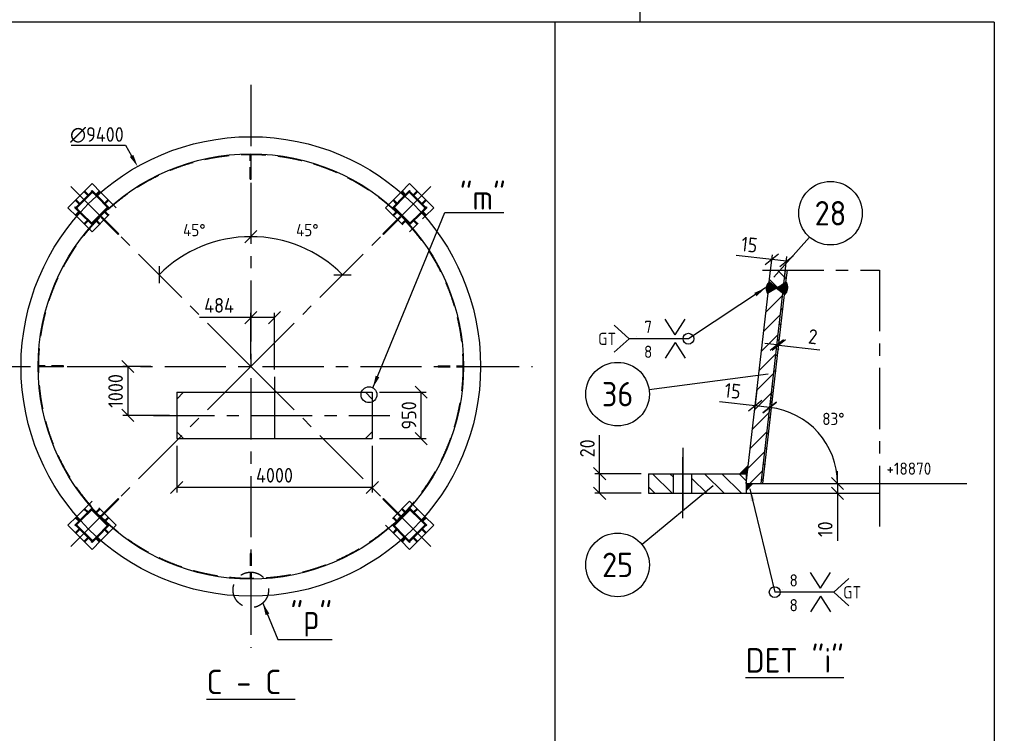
# Model space of a CAD drawing. Extents: x 0 to 84100, y 0 to 59400.
# Tile 5 of 25: x 28916 to 49055, y 17249 to 31846. Entities that reach past the tile are written whole.
import ezdxf
from ezdxf.enums import TextEntityAlignment as Align

# ---------------------------------------------------------------- set-up
doc = ezdxf.new("R2010")
doc.units = 0
doc.header["$LTSCALE"] = 1000
for name, pattern in [('CENTER', [2, 1.25, -0.25, 0.25, -0.25]), ('DASHED', [0.75, 0.5, -0.25]), ('HIDDEN', [0.375, 0.25, -0.125])]:
    doc.linetypes.add(name, pattern=pattern)
doc.layers.get('0').update_dxf_attribs({"linetype": 'CONTINUOUS'})
doc.layers.get('DEFPOINTS').update_dxf_attribs({"linetype": 'CONTINUOUS'})
for name, color, linetype in [('STG-CEN-18', 1, 'CENTER'), ('STG-CON-50', 4, 'CONTINUOUS'), ('STG-DAS-18', 1, 'DASHED'), ('STX-DIM-18', 1, 'CONTINUOUS'), ('STX-INFO-25', 2, 'CONTINUOUS'), ('STX-NUM-25', 1, 'CONTINUOUS'), ('STX-RAS-18', 1, 'CONTINUOUS')]:
    doc.layers.add(name, color=color, linetype=linetype)
doc.styles.get("Standard").update_dxf_attribs({"font": 'isocp.shx'})
doc.dimstyles.get("Standard").update_dxf_attribs({"dimscale": 100, "dimtxt": 3, "dimasz": 2.5, "dimexe": 1, "dimexo": 1.25, "dimgap": 0.6, "dimtad": 1, "dimtih": 1, "dimtoh": 1, "dimdec": 1, "dimzin": 0, "dimtxsty": 'STANDARD', "dimblk1": 'OBLIQUE', "dimblk2": 'OBLIQUE', "dimsah": 1, "dimcen": 0.09, "dimclrd": 1, "dimclre": 1, "dimclrt": 1, "dimazin": 3, "dimtfac": 1, "dimtdec": 1, "dimtofl": 0, "dimtmove": 0, "dimatfit": 3, "dimtolj": 1, "dimtzin": 0})
doc.dimstyles.new('STANDARD$0', dxfattribs={"dimscale": 100, "dimtxt": 3, "dimasz": 2.5, "dimexe": 1, "dimexo": 1.5, "dimgap": 1, "dimtad": 1, "dimdec": 0, "dimzin": 1, "dimtxsty": 'STANDARD', "dimblk": 'OBLIQUE', "dimcen": 0.09, "dimclrd": 1, "dimclre": 1, "dimclrt": 1, "dimazin": 3, "dimtfac": 1, "dimtdec": 0, "dimtmove": 0, "dimatfit": 3, "dimtolj": 1, "dimtzin": 1})
doc.dimstyles.new('STANDARD$2', dxfattribs={"dimscale": 100, "dimtxt": 2.5, "dimasz": 2.5, "dimexe": 1.5, "dimexo": 1, "dimgap": 1.25, "dimtad": 2, "dimtih": 1, "dimtoh": 1, "dimdec": 0, "dimzin": 0, "dimtxsty": 'STANDARD', "dimblk": 'OBLIQUE', "dimcen": 0, "dimclrd": 1, "dimclre": 1, "dimclrt": 1, "dimazin": 3, "dimtfac": 1, "dimtdec": 0, "dimtmove": 0, "dimatfit": 3, "dimtolj": 1, "dimtzin": 0})
pattern_1 = [(135, (-12904.14, 603.98), (-176.7767, -176.7767), [])]

# ---------------------------------------------------------------- blocks, each defined once
blk = doc.blocks.new('_OBLIQUE')
at = {"color": 0, "linetype": 'BYBLOCK'}
blk.add_line((-0.5, -0.5), (0.5, 0.5), dxfattribs=at)
blk = doc.blocks.new('*D38')
at = {"layer": 'DEFPOINTS', "color": 0, "linetype": 'CONTINUOUS'}
for p in [(33644, 30511), (29962, 28434), (32956, 27317), (33644, 24752), (33644, 18994)]:
    blk.add_point(p, dxfattribs=at)
at = {"layer": 'STX-DIM-18', "color": 1, "linetype": 'CONTINUOUS'}
blk.add_arc((33644, 24752), 2655, 90, 135, dxfattribs=at)
at = {"layer": 'STX-DIM-18', "color": 1, "linetype": 'CONTINUOUS', "xscale": 250, "yscale": 250, "zscale": 250}
blk.add_blockref('_OBLIQUE', (33644, 27407), dxfattribs=at)
at = {"layer": 'STX-DIM-18', "color": 1, "linetype": 'CONTINUOUS', "xscale": 250, "yscale": 250, "zscale": 250, "rotation": 225.0000000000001}
blk.add_blockref('_OBLIQUE', (31766, 26630), dxfattribs=at)
at = {"layer": 'STX-DIM-18', "color": 1, "linetype": 'CONTINUOUS', "insert": (32488, 27542), "char_height": 250, "attachment_point": 5}
blk.add_mtext('\\A1;45°', dxfattribs=at)
blk = doc.blocks.new('*D39')
at = {"layer": 'DEFPOINTS', "color": 0, "linetype": 'CONTINUOUS'}
for p in [(33644, 30511), (37325, 28434), (34971, 27052), (33644, 24752), (33644, 18994)]:
    blk.add_point(p, dxfattribs=at)
at = {"layer": 'STX-DIM-18', "color": 1, "linetype": 'CONTINUOUS'}
blk.add_arc((33644, 24752), 2655, 45, 90, dxfattribs=at)
at = {"layer": 'STX-DIM-18', "color": 1, "linetype": 'CONTINUOUS', "xscale": 250, "yscale": 250, "zscale": 250}
for p, rotation in [((33644, 27407), 180.0000000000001), ((35521, 26630), 315.0000000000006)]:
    blk.add_blockref('_OBLIQUE', p, dxfattribs=dict(at, rotation=rotation))
at = {"layer": 'STX-DIM-18', "color": 1, "linetype": 'CONTINUOUS', "insert": (34799, 27542), "char_height": 250, "attachment_point": 5}
blk.add_mtext('\\A1;45°', dxfattribs=at)
blk = doc.blocks.new('*D40')
at = {"layer": 'DEFPOINTS', "color": 0, "linetype": 'CONTINUOUS'}
for p in [(31746, 24752), (31128, 23752), (32128, 23752)]:
    blk.add_point(p, dxfattribs=at)
at = {"layer": 'STX-DIM-18', "color": 1, "linetype": 'CONTINUOUS'}
for p, q in [((31596, 24752), (31028, 24752)), ((31128, 24752), (31128, 23752)), ((31978, 23752), (31028, 23752))]:
    blk.add_line(p, q, dxfattribs=at)
at = {"layer": 'STX-DIM-18', "color": 1, "linetype": 'CONTINUOUS', "xscale": 250, "yscale": 250, "zscale": 250}
for p, rotation in [((31128, 24752), 90), ((31128, 23752), 270)]:
    blk.add_blockref('_OBLIQUE', p, dxfattribs=dict(at, rotation=rotation))
at = {"layer": 'STX-DIM-18', "color": 1, "linetype": 'CONTINUOUS', "insert": (30878, 24252), "char_height": 300, "attachment_point": 5, "rotation": 90}
blk.add_mtext('\\A1;1000', dxfattribs=at)
blk = doc.blocks.new('*D41')
at = {"layer": 'DEFPOINTS', "color": 0, "linetype": 'CONTINUOUS'}
for p in [(33644, 25752), (33644, 24752), (34128, 24538)]:
    blk.add_point(p, dxfattribs=at)
at = {"layer": 'STX-DIM-18', "color": 1, "linetype": 'CONTINUOUS'}
for p, q in [((33644, 24902), (33644, 25852)), ((34128, 24688), (34128, 25852)), ((33644, 25752), (32594, 25752)), ((34128, 25752), (33644, 25752))]:
    blk.add_line(p, q, dxfattribs=at)
at = {"layer": 'STX-DIM-18', "color": 1, "linetype": 'CONTINUOUS', "xscale": 250, "yscale": 250, "zscale": 250, "rotation": 180}
blk.add_blockref('_OBLIQUE', (33644, 25752), dxfattribs=at)
at = {"layer": 'STX-DIM-18', "color": 1, "linetype": 'CONTINUOUS', "xscale": 250, "yscale": 250, "zscale": 250}
blk.add_blockref('_OBLIQUE', (34128, 25752), dxfattribs=at)
at = {"layer": 'STX-DIM-18', "color": 1, "linetype": 'CONTINUOUS', "insert": (32994, 26002), "char_height": 300, "attachment_point": 5}
blk.add_mtext('\\A1;484', dxfattribs=at)
blk = doc.blocks.new('*D129')
at = {"layer": 'DEFPOINTS', "color": 0, "linetype": 'CONTINUOUS'}
for p in [(45514, 22359), (45514, 22159), (45642, 22159)]:
    blk.add_point(p, dxfattribs=at)
at = {"layer": 'STX-DIM-18', "color": 1, "linetype": 'CONTINUOUS'}
for p, q in [((45642, 22359), (45642, 22609)), ((45642, 22359), (45642, 22159)), ((45664, 22359), (45742, 22359)), ((45642, 22159), (45642, 21189)), ((45664, 22159), (45742, 22159))]:
    blk.add_line(p, q, dxfattribs=at)
at = {"layer": 'STX-DIM-18', "color": 1, "linetype": 'CONTINUOUS', "xscale": 250, "yscale": 250, "zscale": 250}
for p, rotation in [((45642, 22359), 270), ((45642, 22159), 90)]:
    blk.add_blockref('_OBLIQUE', p, dxfattribs=dict(at, rotation=rotation))
at = {"layer": 'STX-DIM-18', "color": 1, "linetype": 'CONTINUOUS', "insert": (45392, 21424), "char_height": 300, "attachment_point": 5, "rotation": 90}
blk.add_mtext('\\A1;10', dxfattribs=at)
blk = doc.blocks.new('*D130')
at = {"layer": 'DEFPOINTS', "color": 0, "linetype": 'CONTINUOUS'}
for p in [(44578, 26723), (45463, 23090), (43777, 22359), (44079, 22359), (46499, 22359)]:
    blk.add_point(p, dxfattribs=at)
at = {"layer": 'STX-DIM-18', "color": 1, "linetype": 'CONTINUOUS'}
blk.add_arc((44079, 22359), 1565, 360, 83.4789, dxfattribs=at)
at = {"layer": 'STX-DIM-18', "color": 1, "linetype": 'CONTINUOUS', "xscale": 250, "yscale": 250, "zscale": 250}
for p, rotation in [((44257, 23914), 173.4788693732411), ((45644, 22359), 269.9999999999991)]:
    blk.add_blockref('_OBLIQUE', p, dxfattribs=dict(at, rotation=rotation))
at = {"layer": 'STX-DIM-18', "color": 1, "linetype": 'CONTINUOUS', "insert": (45559, 23680), "char_height": 250, "attachment_point": 5}
blk.add_mtext('\\A1;83°', dxfattribs=at)
blk = doc.blocks.new('*D131')
at = {"layer": 'DEFPOINTS', "color": 0, "linetype": 'CONTINUOUS'}
for p in [(40777, 22559), (41777, 22559), (41777, 22159)]:
    blk.add_point(p, dxfattribs=at)
at = {"layer": 'STX-DIM-18', "color": 1, "linetype": 'CONTINUOUS'}
for p, q in [((40777, 22559), (40777, 23347)), ((41627, 22559), (40677, 22559)), ((40777, 22159), (40777, 22559)), ((41627, 22159), (40677, 22159))]:
    blk.add_line(p, q, dxfattribs=at)
at = {"layer": 'STX-DIM-18', "color": 1, "linetype": 'CONTINUOUS', "xscale": 250, "yscale": 250, "zscale": 250}
for p, rotation in [((40777, 22559), 90), ((40777, 22159), 270)]:
    blk.add_blockref('_OBLIQUE', p, dxfattribs=dict(at, rotation=rotation))
at = {"layer": 'STX-DIM-18', "color": 1, "linetype": 'CONTINUOUS', "insert": (40527, 23078), "char_height": 300, "attachment_point": 5, "rotation": 90}
blk.add_mtext('\\A1;20', dxfattribs=at)
blk = doc.blocks.new('*D132')
at = {"layer": 'DEFPOINTS', "color": 0, "linetype": 'CONTINUOUS'}
for p in [(44013, 24421), (44311, 24387), (43959, 23948)]:
    blk.add_point(p, dxfattribs=at)
at = {"layer": 'STX-DIM-18', "color": 1, "linetype": 'CONTINUOUS'}
for p, q in [((43996, 24272), (43947, 23849)), ((44294, 24238), (44245, 23815)), ((43959, 23948), (43231, 24032)), ((44257, 23914), (43959, 23948))]:
    blk.add_line(p, q, dxfattribs=at)
at = {"layer": 'STX-DIM-18', "color": 1, "linetype": 'CONTINUOUS', "xscale": 250, "yscale": 250, "zscale": 250}
for p, rotation in [((43959, 23948), 173.4788693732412), ((44257, 23914), 353.4788693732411)]:
    blk.add_blockref('_OBLIQUE', p, dxfattribs=dict(at, rotation=rotation))
at = {"layer": 'STX-DIM-18', "color": 1, "linetype": 'CONTINUOUS', "insert": (43499, 24253), "char_height": 300, "attachment_point": 5, "rotation": 353.4789}
blk.add_mtext('\\A1;15', dxfattribs=at)
blk = doc.blocks.new('*D133')
at = {"layer": 'DEFPOINTS', "color": 0, "linetype": 'CONTINUOUS'}
for p in [(44301, 26940), (44252, 26510), (44550, 26476)]:
    blk.add_point(p, dxfattribs=at)
at = {"layer": 'STX-DIM-18', "color": 1, "linetype": 'CONTINUOUS'}
for p, q in [((44301, 26940), (43573, 27023)), ((44269, 26659), (44312, 27039)), ((44567, 26625), (44610, 27005)), ((44599, 26906), (44301, 26940))]:
    blk.add_line(p, q, dxfattribs=at)
at = {"layer": 'STX-DIM-18', "color": 1, "linetype": 'CONTINUOUS', "xscale": 250, "yscale": 250, "zscale": 250}
for p, rotation in [((44301, 26940), 173.4788693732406), ((44599, 26906), 353.4788693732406)]:
    blk.add_blockref('_OBLIQUE', p, dxfattribs=dict(at, rotation=rotation))
at = {"layer": 'STX-DIM-18', "color": 1, "linetype": 'CONTINUOUS', "insert": (43841, 27244), "char_height": 300, "attachment_point": 5, "rotation": 353.4789}
blk.add_mtext('\\A1;15', dxfattribs=at)
blk = doc.blocks.new('*D134')
at = {"color": 1, "linetype": 'CONTINUOUS'}
for p, q in [((36278, 24227), (37228, 24227)), ((37128, 23277), (37128, 24227)), ((36278, 23277), (37228, 23277))]:
    blk.add_line(p, q, dxfattribs=at)
at = {"layer": 'DEFPOINTS', "color": 0, "linetype": 'CONTINUOUS'}
for p in [(36128, 24227), (37128, 24227), (36128, 23277)]:
    blk.add_point(p, dxfattribs=at)
at = {"color": 1, "linetype": 'CONTINUOUS', "xscale": 250, "yscale": 250, "zscale": 250}
for p, rotation in [((37128, 24227), 90), ((37128, 23277), 270)]:
    blk.add_blockref('_OBLIQUE', p, dxfattribs=dict(at, rotation=rotation))
at = {"color": 1, "linetype": 'CONTINUOUS', "insert": (36878, 23752), "char_height": 300, "attachment_point": 5, "rotation": 90}
blk.add_mtext('\\A1;950', dxfattribs=at)
blk = doc.blocks.new('*D135')
at = {"color": 1, "linetype": 'CONTINUOUS'}
for p, q in [((32128, 23127), (32128, 22177)), ((36128, 23127), (36128, 22177)), ((36128, 22277), (32128, 22277))]:
    blk.add_line(p, q, dxfattribs=at)
at = {"layer": 'DEFPOINTS', "color": 0, "linetype": 'CONTINUOUS'}
for p in [(32128, 23277), (36128, 23277), (32128, 22277)]:
    blk.add_point(p, dxfattribs=at)
at = {"color": 1, "linetype": 'CONTINUOUS', "xscale": 250, "yscale": 250, "zscale": 250, "rotation": 180}
blk.add_blockref('_OBLIQUE', (32128, 22277), dxfattribs=at)
at = {"color": 1, "linetype": 'CONTINUOUS', "xscale": 250, "yscale": 250, "zscale": 250}
blk.add_blockref('_OBLIQUE', (36128, 22277), dxfattribs=at)
at = {"color": 1, "linetype": 'CONTINUOUS', "insert": (34128, 22527), "char_height": 300, "attachment_point": 5}
blk.add_mtext('\\A1;4000', dxfattribs=at)
blk = doc.blocks.new('*D148')
at = {"color": 1, "linetype": 'CONTINUOUS'}
for p, q in [((44403, 25195), (44155, 25223)), ((44403, 25195), (44443, 25190)), ((44443, 25190), (45283, 25094)), ((44394, 25115), (44392, 25096)), ((44434, 25111), (44432, 25091))]:
    blk.add_line(p, q, dxfattribs=at)
at = {"layer": 'DEFPOINTS', "color": 0, "linetype": 'CONTINUOUS'}
for p in [(44411, 25264), (44443, 25190), (44451, 25260)]:
    blk.add_point(p, dxfattribs=at)
at = {"color": 1, "linetype": 'CONTINUOUS', "xscale": 250, "yscale": 250, "zscale": 250}
for p, rotation in [((44403, 25195), 353.4788693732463), ((44443, 25190), 173.4788693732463)]:
    blk.add_blockref('_OBLIQUE', p, dxfattribs=dict(at, rotation=rotation))
at = {"color": 1, "linetype": 'CONTINUOUS', "insert": (45140, 25362), "char_height": 300, "attachment_point": 5, "rotation": 353.4789}
blk.add_mtext('\\A1;2', dxfattribs=at)
blk = doc.blocks.new('A$C0537208B')
at = {"layer": 'STX-DIM-18'}
for q in [(0, 3.2), (4.08, 3.2)]:
    blk.add_line((2.04, 0), q, dxfattribs=at)
blk = doc.blocks.new('*D215')
at = {"layer": 'DEFPOINTS', "color": 0}
for p in [(31328, 28843), (35959, 20662)]:
    blk.add_point(p, dxfattribs=at)
at = {"layer": 'STX-RAS-18', "color": 1}
for p, q in [((29970, 29278), (31082, 29278)), ((31082, 29278), (31205, 29060)), ((33635, 24752), (33653, 24752)), ((33644, 24743), (33644, 24761))]:
    blk.add_line(p, q, dxfattribs=at)
blk.add_solid([(31241, 29081), (31169, 29040), (31328, 28843)], dxfattribs=at)
at = {"layer": 'STX-RAS-18', "color": 1, "insert": (30496, 29488), "char_height": 300, "attachment_point": 5}
blk.add_mtext('\\A1;∅9400', dxfattribs=at)

msp = doc.modelspace()

# ---------------------------------------------------------------- hatches: boundary and pattern name
at = {"layer": 'STX-DIM-18'}
h = msp.add_hatch(dxfattribs=at)
h.set_pattern_fill('ANSI38', color=256, style=0)
h.set_pattern_definition([(45, (-12587.111, -5314.3717), (-2.24506403, 2.24506403), []), (135, (-12587.111, -5314.3717), (-6.73519209, 2.24506403), [7.9375, -4.7625])])
h.paths.add_polyline_path([(44248.355, 26482.222), (44234.321, 26359.458), (44395.269, 26359.458)])
h.paths.add_polyline_path([(44398.213, 26356.997), (44395.269, 26359.458), (44234.321, 26359.458), (44221.907, 26250.85)])
h.paths.add_polyline_path([(44248.355, 26482.222, 0.362662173), (44214.379, 26246.318), (44221.907, 26250.85)])
h.paths.add_polyline_path([(44546.586, 26449.664), (44402.153, 26359.458), (44536.275, 26359.458)])
h.paths.add_polyline_path([(44536.275, 26359.458), (44402.153, 26359.458), (44398.213, 26356.997), (44524.341, 26255.056)])
h.paths.add_polyline_path([(44576.536, 26359.458), (44536.275, 26359.458), (44524.341, 26255.056), (44561.196, 26225.268)])
h.paths.add_polyline_path([(44589.942, 26476.741), (44546.586, 26449.664), (44536.275, 26359.458), (44576.536, 26359.458)])
h.paths.add_polyline_path([(44594.55, 26479.619), (44589.942, 26476.741), (44576.536, 26359.458), (44624.001, 26359.458, 0.146668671)])
h.paths.add_polyline_path([(44624.001, 26359.458), (44576.536, 26359.458), (44561.196, 26225.268), (44565.1, 26222.113, 0.178990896)])
at = {"layer": 'STX-RAS-18', "linetype": 'CONTINUOUS'}
h = msp.add_hatch(dxfattribs=at)
h.set_pattern_fill('ANSI31', color=256, scale=2000, angle=90, style=0)
h.set_pattern_definition(pattern_1)
h.paths.add_polyline_path([(44576.536, 26359.458), (44536.275, 26359.458), (44078.995, 22359.078), (44119.255, 22359.078)])
h.paths.add_polyline_path([(44618.146, 26723.473), (44577.885, 26723.473), (44536.275, 26359.458), (44576.536, 26359.458)])
h = msp.add_hatch(dxfattribs=at)
h.set_pattern_fill('ANSI31', color=256, scale=2000, angle=90, style=0)
h.set_pattern_definition(pattern_1)
h.paths.add_polyline_path([(44577.885, 26723.473), (44275.932, 26723.473), (44234.321, 26359.458), (44536.275, 26359.458)])
h = msp.add_hatch(dxfattribs=at)
h.set_pattern_fill('ANSI31', color=256, scale=2000, style=0)
h.set_pattern_definition([(45, (-12904.14, 603.98), (-176.7767, 176.7767), [])])
h.paths.add_polyline_path([(44536.275, 26359.458), (44234.321, 26359.458), (43777.041, 22359.078), (44078.995, 22359.078)])
h = msp.add_hatch(dxfattribs=at)
h.set_pattern_fill('ANSI31', color=256, scale=2000, angle=90, style=0)
h.set_pattern_definition(pattern_1)
h.paths.add_polyline_path([(41776.651, 22559.078), (41776.651, 22159.078), (42286.651, 22159.078), (42286.651, 22559.078)])
h.paths.add_polyline_path([(43777.041, 22159.078), (43777.041, 22559.078), (42666.651, 22559.078), (42666.651, 22159.078)])

# ---------------------------------------------------------------- linework, layer by layer
at = {"layer": 'STG-CEN-18', "ltscale": 1000}
for p, q in [((41596.763, 39250.227), (41596.763, 31791.94)), ((48844.2, 31791.94), (2500, 31791.94))]:
    msp.add_line(p, q, dxfattribs=at)
at = {"layer": 'STG-CEN-18', "color": 1, "linetype": 'CENTER'}
for p, q in [((33643.505, 30510.654), (33643.505, 18994.301)), ((33643.505, 30510.654), (33643.505, 18994.301)), ((33643.505, 24752.478), (29961.786, 28434.197)), ((33643.505, 24752.478), (37325.224, 28434.197)), ((44110.594, 26723.473), (46498.981, 26723.473)), ((46498.981, 26723.473), (46498.981, 21477.202)), ((27885.329, 24752.478), (39401.681, 24752.478)), ((33643.505, 24752.478), (29961.786, 21070.759)), ((33643.505, 24752.478), (37325.224, 21070.759)), ((34127.505, 24538.062), (34127.505, 23082.897)), ((31650.432, 23752.478), (36486.091, 23752.478)), ((42476.651, 23091.271), (42476.651, 21606.918)), ((42476.651, 21648.801), (42476.651, 23077.976))]:
    msp.add_line(p, q, dxfattribs=at)
at = {"layer": 'STG-CON-50'}
for p, q in [((29900.331, 28000.677), (30395.305, 28495.652)), ((30576.818, 28314.139), (30395.305, 28495.652)), ((36710.192, 28314.139), (36891.704, 28495.652)), ((36891.704, 28495.652), (37386.679, 28000.677)), ((30066.501, 28004.213), (30391.77, 28329.482)), ((30080.643, 27990.071), (30405.912, 28315.34)), ((30310.453, 28248.165), (30229.135, 28329.482)), ((30324.595, 28262.307), (30243.64, 28343.261)), ((30381.163, 28340.088), (30395.305, 28354.231)), ((30486.719, 28234.532), (30381.163, 28340.088)), ((30501.585, 28247.951), (30395.305, 28354.231)), ((30547.333, 28343.624), (30476.623, 28272.913)), ((30561.476, 28329.482), (30490.765, 28258.771)), ((36725.534, 28329.482), (36796.245, 28258.771)), ((36739.676, 28343.624), (36810.387, 28272.913)), ((36785.425, 28247.951), (36891.704, 28354.231)), ((36800.115, 28234.357), (36905.846, 28340.088)), ((36881.098, 28315.34), (37206.367, 27990.071)), ((36891.704, 28354.231), (36905.846, 28340.088)), ((36895.24, 28329.482), (37220.509, 28004.213)), ((36962.415, 28262.307), (37043.37, 28343.261)), ((36976.557, 28248.165), (37057.874, 28329.482)), ((30081.843, 27819.165), (29900.331, 28000.677)), ((30041.752, 28000.677), (30055.894, 28014.819)), ((30148.031, 27894.398), (30041.752, 28000.677)), ((30133.676, 28071.388), (30052.721, 28152.342)), ((30161.625, 27909.088), (30055.894, 28014.819)), ((30147.818, 28085.53), (30066.501, 28166.847)), ((37125.56, 27909.263), (37231.116, 28014.819)), ((37138.979, 27894.398), (37245.258, 28000.677)), ((37139.192, 28085.53), (37220.509, 28166.847)), ((37153.334, 28071.388), (37234.288, 28152.342)), ((37205.166, 27819.165), (37386.679, 28000.677)), ((37231.116, 28014.819), (37245.258, 28000.677)), ((30052.359, 27848.649), (30123.069, 27919.36)), ((30066.501, 27834.507), (30137.212, 27905.218)), ((37220.509, 27834.507), (37149.798, 27905.218)), ((37234.651, 27848.649), (37163.94, 27919.36)), ((44247.925, 26478.466), (44275.932, 26723.473)), ((44546.177, 26446.08), (44577.885, 26723.473)), ((44589.413, 26472.111), (44618.146, 26723.473)), ((44239.909, 26408.343), (44239.918, 26408.415)), ((43777.041, 22359.078), (44221.907, 26250.85)), ((44078.995, 22359.078), (44524.341, 26255.056)), ((44119.255, 22359.078), (44561.196, 26225.268)), ((32127.505, 24227.478), (32127.505, 23277.478)), ((32127.505, 24227.478), (36127.505, 24227.478)), ((32268.505, 24227.478), (32127.505, 24086.478)), ((35986.505, 24227.478), (36127.505, 24086.478)), ((36127.505, 24227.478), (36127.505, 23277.478)), ((32268.505, 23277.478), (32127.505, 23418.478)), ((35986.505, 23277.478), (36127.505, 23418.478)), ((32127.505, 23277.478), (36127.505, 23277.478)), ((41776.651, 22559.078), (43799.903, 22559.078)), ((41776.651, 22559.078), (41776.651, 22159.078)), ((42286.651, 22159.078), (42286.651, 22559.078)), ((42666.651, 22159.078), (42666.651, 22559.078)), ((43777.041, 22559.078), (43777.041, 22159.078)), ((43777.041, 22359.078), (46498.981, 22359.078)), ((41776.651, 22159.078), (46498.981, 22159.078)), ((30081.843, 21685.791), (29900.331, 21504.278)), ((30148.031, 21610.557), (30041.752, 21504.278)), ((30052.359, 21656.306), (30123.069, 21585.596)), ((30161.45, 21595.692), (30055.894, 21490.136)), ((30066.501, 21670.448), (30137.212, 21599.738)), ((37125.384, 21595.867), (37231.116, 21490.136)), ((37138.979, 21610.557), (37245.258, 21504.278)), ((37220.509, 21670.448), (37149.798, 21599.738)), ((37234.651, 21656.306), (37163.94, 21585.596)), ((37205.166, 21685.791), (37386.679, 21504.278)), ((30395.305, 21009.304), (29900.331, 21504.278)), ((30055.894, 21490.136), (30041.752, 21504.278)), ((30133.676, 21433.568), (30052.721, 21352.613)), ((30391.77, 21175.474), (30066.501, 21500.743)), ((30147.818, 21419.426), (30066.501, 21338.108)), ((30405.912, 21189.616), (30080.643, 21514.885)), ((37206.367, 21514.885), (36881.098, 21189.616)), ((37386.679, 21504.278), (36891.704, 21009.304)), ((37220.509, 21500.743), (36895.24, 21175.474)), ((37139.192, 21419.426), (37220.509, 21338.108)), ((37153.334, 21433.568), (37234.288, 21352.613)), ((37245.258, 21504.278), (37231.116, 21490.136)), ((30310.453, 21256.791), (30229.135, 21175.474)), ((30324.595, 21242.649), (30243.64, 21161.694)), ((30486.894, 21270.598), (30381.163, 21164.867)), ((30395.305, 21150.725), (30381.163, 21164.867)), ((30501.585, 21257.004), (30395.305, 21150.725)), ((30576.818, 21190.816), (30395.305, 21009.304)), ((30547.333, 21161.332), (30476.623, 21232.042)), ((30561.476, 21175.474), (30490.765, 21246.184)), ((36710.192, 21190.816), (36891.704, 21009.304)), ((36725.534, 21175.474), (36796.245, 21246.184)), ((36739.676, 21161.332), (36810.387, 21232.042)), ((36785.425, 21257.004), (36891.704, 21150.725)), ((36800.29, 21270.423), (36905.846, 21164.867)), ((36905.846, 21164.867), (36891.704, 21150.725)), ((36962.415, 21242.649), (37043.37, 21161.694)), ((36976.557, 21256.791), (37057.874, 21175.474))]:
    msp.add_line(p, q, dxfattribs=at)
at = {"layer": 'STG-CON-50', "linetype": 'CONTINUOUS'}
for p, q in [((41531.48, 25365.342), (41532.2, 25365.342)), ((44508.012, 20181.441), (44508.732, 20181.441))]:
    msp.add_line(p, q, dxfattribs=at)
at = {"layer": 'STG-CON-50', "flags": 128}
for points in [[(44395.169, 26359.458), (44395.269, 26359.458)], [(44402.153, 26359.458), (44402.3, 26359.458)]]:
    msp.add_lwpolyline(points, dxfattribs=at)
at = {"layer": 'STG-CON-50'}
for radius in [4700, 4350]:
    msp.add_circle((33643.505, 24752.478), radius, dxfattribs=at)
for points in [[(43821.543, 22748.387), (43799.903, 22559.078), (43629.611, 22559.078)], [(43777.041, 22195.55), (43923.31, 22359.078), (43777.041, 22359.078)]]:
    msp.add_solid(points, dxfattribs=at)
at = {"layer": 'STG-DAS-18', "color": 1, "linetype": 'HIDDEN'}
for p, q in [((33633.505, 28581.112), (33633.505, 29090.466)), ((33653.505, 28581.112), (33653.505, 29090.466)), ((33633.505, 28581.112), (33653.505, 28581.112)), ((36891.704, 27505.702), (37205.166, 27819.165)), ((29814.871, 24762.478), (29305.516, 24762.478)), ((29814.871, 24742.478), (29305.516, 24742.478)), ((29814.871, 24742.478), (29814.871, 24762.478)), ((37472.139, 24762.478), (37981.493, 24762.478)), ((37472.139, 24762.478), (37472.139, 24742.478)), ((37472.139, 24742.478), (37981.493, 24742.478)), ((33633.505, 20923.843), (33633.505, 20414.489)), ((33653.505, 20923.843), (33633.505, 20923.843)), ((33653.505, 20923.843), (33653.505, 20414.489))]:
    msp.add_line(p, q, dxfattribs=at)
at = {"layer": 'STG-DAS-18', "color": 1}
for p, q in [((30734.717, 27986.535), (30486.719, 28234.532)), ((30748.859, 28000.677), (30501.585, 28247.951)), ((30890.28, 28000.677), (30576.818, 28314.139)), ((36396.73, 28000.677), (36710.192, 28314.139)), ((36538.151, 28000.677), (36785.425, 28247.951)), ((36552.293, 27986.535), (36800.115, 28234.357)), ((30384.699, 27686.015), (30709.968, 28011.284)), ((30395.305, 27505.702), (30890.28, 28000.677)), ((30398.841, 27671.873), (30724.11, 27997.142)), ((30724.11, 28166.847), (30653.399, 28096.137)), ((30738.252, 28152.705), (30667.542, 28081.994)), ((30734.717, 27986.535), (30748.859, 28000.677)), ((36396.73, 28000.677), (36891.704, 27505.702)), ((36538.151, 28000.677), (36552.293, 27986.535)), ((36548.758, 28152.705), (36619.468, 28081.994)), ((36562.9, 28166.847), (36633.61, 28096.137)), ((36562.9, 27997.142), (36888.169, 27671.873)), ((36577.042, 28011.284), (36902.311, 27686.015)), ((30395.305, 27505.702), (30081.843, 27819.165)), ((30395.305, 27647.124), (30148.031, 27894.398)), ((30409.448, 27661.266), (30161.625, 27909.088)), ((30929.181, 27452.66), (30569.013, 27812.828)), ((30943.323, 27466.802), (30583.155, 27826.97)), ((30642.793, 27915.824), (30724.11, 27834.507)), ((30656.935, 27929.967), (30738.252, 27848.649)), ((36343.687, 27466.802), (36703.855, 27826.97)), ((36357.829, 27452.66), (36717.997, 27812.828)), ((36630.075, 27929.967), (36548.758, 27848.649)), ((36644.217, 27915.824), (36562.9, 27834.507)), ((36877.562, 27661.266), (37125.56, 27909.263)), ((36891.704, 27647.124), (37138.979, 27894.398)), ((30229.135, 27671.873), (30299.846, 27742.583)), ((30243.278, 27657.73), (30313.988, 27728.441)), ((30395.305, 27647.124), (30409.448, 27661.266)), ((30466.016, 27739.048), (30547.333, 27657.73)), ((30480.158, 27753.19), (30561.476, 27671.873)), ((36806.852, 27753.19), (36725.534, 27671.873)), ((36820.994, 27739.048), (36739.676, 27657.73)), ((36877.562, 27661.266), (36891.704, 27647.124)), ((37043.732, 27657.73), (36973.022, 27728.441)), ((37057.874, 27671.873), (36987.164, 27742.583)), ((30929.181, 27452.66), (30943.323, 27466.802)), ((36343.687, 27466.802), (36357.829, 27452.66)), ((30395.305, 21999.253), (30081.843, 21685.791)), ((30890.28, 21504.278), (30395.305, 21999.253)), ((30929.181, 22052.296), (30569.013, 21692.128)), ((30943.323, 22038.153), (30583.155, 21677.986)), ((30943.323, 22038.153), (30929.181, 22052.296)), ((36357.829, 22052.296), (36343.687, 22038.153)), ((36343.687, 22038.153), (36703.855, 21677.986)), ((36357.829, 22052.296), (36717.997, 21692.128)), ((36891.704, 21999.253), (36396.73, 21504.278)), ((36891.704, 21999.253), (37205.166, 21685.791)), ((30395.305, 21857.832), (30148.031, 21610.557)), ((30409.448, 21843.69), (30161.45, 21595.692)), ((30229.135, 21833.083), (30299.846, 21762.372)), ((30243.278, 21847.225), (30313.988, 21776.514)), ((30709.968, 21493.672), (30384.699, 21818.941)), ((30409.448, 21843.69), (30395.305, 21857.832)), ((30724.11, 21507.814), (30398.841, 21833.083)), ((30466.016, 21765.908), (30547.333, 21847.225)), ((30480.158, 21751.766), (30561.476, 21833.083)), ((36888.169, 21833.083), (36562.9, 21507.814)), ((36902.311, 21818.941), (36577.042, 21493.672)), ((36806.852, 21751.766), (36725.534, 21833.083)), ((36820.994, 21765.908), (36739.676, 21847.225)), ((36891.704, 21857.832), (36877.562, 21843.69)), ((36877.562, 21843.69), (37125.384, 21595.867)), ((36891.704, 21857.832), (37138.979, 21610.557)), ((37043.732, 21847.225), (36973.022, 21776.514)), ((37057.874, 21833.083), (36987.164, 21762.372)), ((30642.793, 21589.131), (30724.11, 21670.448)), ((30656.935, 21574.989), (30738.252, 21656.306)), ((36630.075, 21574.989), (36548.758, 21656.306)), ((36644.217, 21589.131), (36562.9, 21670.448)), ((30734.717, 21518.42), (30486.894, 21270.598)), ((30748.859, 21504.278), (30501.585, 21257.004)), ((30890.28, 21504.278), (30576.818, 21190.816)), ((30724.11, 21338.108), (30653.399, 21408.819)), ((30738.252, 21352.25), (30667.542, 21422.961)), ((30748.859, 21504.278), (30734.717, 21518.42)), ((36396.73, 21504.278), (36710.192, 21190.816)), ((36552.293, 21518.42), (36538.151, 21504.278)), ((36538.151, 21504.278), (36785.425, 21257.004)), ((36548.758, 21352.25), (36619.468, 21422.961)), ((36552.293, 21518.42), (36800.29, 21270.423)), ((36562.9, 21338.108), (36633.61, 21408.819))]:
    msp.add_line(p, q, dxfattribs=at)
for centre, radius in [((33643.505, 24752.478), 4338), ((33643.505, 20182.478), 363.143)]:
    msp.add_circle(centre, radius, dxfattribs=at)
at = {"layer": 'STX-DIM-18'}
for p, q in [((39858.747, 31791.94), (39858.747, 16935.738)), ((48844.2, 31791.94), (48844.2, 10014.175)), ((44343.892, 26578.025), (45069.597, 27399.925)), ((44398.213, 26356.997), (44248.355, 26482.222)), ((44398.213, 26356.997), (44594.55, 26479.619)), ((44398.213, 26356.997), (44214.379, 26246.318)), ((44398.213, 26356.997), (44565.1, 26222.113)), ((41382.534, 25320.601), (41076.25, 25599.221)), ((41382.534, 25320.601), (41076.25, 25041.981)), ((42594.09, 25320.601), (41382.534, 25320.601)), ((44225.4, 24594.715), (41789.613, 24272.268)), ((43101.188, 22309.355), (41646.411, 21107.883)), ((45570.623, 20136.7), (45876.906, 20415.32)), ((45570.623, 20136.7), (44359.066, 20136.7)), ((45570.623, 20136.7), (45876.906, 19858.08))]:
    msp.add_line(p, q, dxfattribs=at)
at = {"layer": 'STX-DIM-18', "linetype": 'CONTINUOUS'}
for centre in [(42594.09, 25320.601), (44359.066, 20136.7)]:
    msp.add_circle(centre, 110.392, dxfattribs=at)
at = {"layer": 'STX-DIM-18'}
msp.add_circle((36059.815, 24174.836), 162.515, dxfattribs=at)
for centre, radius, start, end in [((44372.598, 26343.93), 185.907, 131.9369381, 211.6721096), ((44408.864, 26370.419), 215.416, 316.4915965, 30.4594565)]:
    msp.add_arc(centre, radius, start, end, dxfattribs=at)
at = {"layer": 'STX-INFO-25', "linetype": 'CONTINUOUS'}
msp.add_line((46498.981, 22359.078), (48289.829, 22359.078), dxfattribs=at)
at = {"layer": 'STX-NUM-25', "linetype": 'CONTINUOUS'}
for centre in [(45499.818, 27887.173), (41145.235, 24186.967), (41145.235, 20693.972)]:
    msp.add_circle(centre, 650, dxfattribs=at)

# ---------------------------------------------------------------- block references
at = {"layer": 'STX-DIM-18', "linetype": 'CONTINUOUS', "xscale": 100, "yscale": 100, "zscale": 100}
for p in [(42116.437, 25400.635), (45092.97, 20216.734)]:
    msp.add_blockref('A$C0537208B', p, dxfattribs=at)
at = {"layer": 'STX-DIM-18', "linetype": 'CONTINUOUS', "xscale": -100, "yscale": 100, "zscale": 100, "rotation": 180}
for p in [(42116.437, 25240.567), (45092.97, 20056.665)]:
    msp.add_blockref('A$C0537208B', p, dxfattribs=at)

# ---------------------------------------------------------------- texts
at = {"layer": 'STG-CON-50', "linetype": 'CONTINUOUS', "char_height": 0.72, "attachment_point": 4}
for insert in [(41532.56, 25365.342), (44509.092, 20181.441)]:
    msp.add_mtext('\\A1;z', dxfattribs=dict(at, insert=insert))
at = {"layer": 'STX-INFO-25'}
for s, p in [('7', (41770.51, 25561.318)), ('8', (41770.51, 25053.557)), ('8', (44747.042, 20377.417)), ('8', (44747.042, 19869.656))]:
    msp.add_text(s, height=250, dxfattribs=at).set_placement(p, align=Align.MIDDLE)
at = {"layer": 'STX-INFO-25', "text_generation_flag": 6}
msp.add_text('GT', height=250, rotation=180, dxfattribs=at).set_placement((40931.539, 25192.113), align=Align.CENTER)
at = {"layer": 'STX-INFO-25', "linetype": 'CONTINUOUS'}
msp.add_text('+18870', height=250, dxfattribs=at).set_placement((46645.53, 22537.751))
at = {"layer": 'STX-INFO-25'}
msp.add_text('GT', height=250, dxfattribs=at).set_placement((45942.915, 20008.211), align=Align.CENTER)
at = {"layer": 'STX-INFO-25', "color": 4}
for s, p in [('%%uDET "i"', (44767.873, 18789.728)), ('%%uC - C ', (33643.505, 18299.974))]:
    msp.add_text(s, height=500, dxfattribs=at).set_placement(p, align=Align.MIDDLE)
at = {"layer": 'STX-INFO-25', "color": 4, "char_height": 500}
for s, insert, attachment_point in [('"m"', (37919.288, 27959.708), 7), ('"p"', (35305.175, 19228.595), 9)]:
    msp.add_mtext(s, dxfattribs=dict(at, insert=insert, attachment_point=attachment_point))
at = {"layer": 'STX-NUM-25', "color": 4, "linetype": 'CONTINUOUS'}
for s, p in [('28', (45499.818, 27887.173)), ('36', (41145.235, 24186.967)), ('25', (41145.235, 20693.972))]:
    msp.add_text(s, height=500, dxfattribs=at).set_placement(p, align=Align.MIDDLE)

# ---------------------------------------------------------------- dimensions: what is measured, and where the dimension line sits
at = {"linetype": 'CONTINUOUS'}
dim = msp.add_aligned_dim(p1=(44411.075, 25264.18), p2=(44450.816, 25259.637), distance=-69.741, text='2', dimstyle='STANDARD$0', dxfattribs=at)
dim.commit()
dim.dimension.update_dxf_attribs({"geometry": '*D148', "text_midpoint": (45139.756, 25362.347)})
dim = msp.add_linear_dim(base=(37127.505, 24227.478), p1=(36127.505, 23277.478), p2=(36127.505, 24227.478), angle=90, text='950', dimstyle='STANDARD$0', dxfattribs=at)
dim.commit()
dim.dimension.update_dxf_attribs({"geometry": '*D134', "text_midpoint": (36877.505, 23752.478)})
dim = msp.add_linear_dim(base=(32127.505, 22277.478), p1=(36127.505, 23277.478), p2=(32127.505, 23277.478), text='4000', dimstyle='STANDARD$0', dxfattribs=at)
dim.commit()
dim.dimension.update_dxf_attribs({"geometry": '*D135', "text_midpoint": (34127.505, 22527.478)})
at = {"layer": 'STX-DIM-18', "linetype": 'CONTINUOUS'}
for base, line1, line2, picture, middle in [((32956.37, 27316.901), ((33643.505, 30510.654), (33643.505, 18994.301)), ((33643.505, 24752.478), (29961.786, 28434.197)), '*D38', (32487.879, 27542.405)), ((34970.948, 27051.677), ((33643.505, 30510.654), (33643.505, 18994.301)), ((33643.505, 24752.478), (37325.224, 28434.197)), '*D39', (34799.131, 27542.405)), ((45463.341, 23089.772), ((44078.995, 22359.078), (44577.885, 26723.473)), ((43777.041, 22359.078), (46498.981, 22359.078)), '*D130', (45559.136, 23679.664))]:
    dim = msp.add_angular_dim_2l(base=base, line1=line1, line2=line2, dimstyle='STANDARD$2', dxfattribs=at)
    dim.commit()
    dim.dimension.update_dxf_attribs({"geometry": picture, "text_midpoint": middle})
for p1, p2, distance, picture, middle in [((44549.592, 26475.956), (44251.533, 26510.027), -432.616, '*D133', (43841.022, 27244.014)), ((44310.788, 24386.852), (44012.729, 24420.923), 475.627, '*D132', (43499.07, 24252.543))]:
    dim = msp.add_aligned_dim(p1=p1, p2=p2, distance=distance, text='15', dimstyle='STANDARD$0', dxfattribs=at)
    dim.commit()
    dim.dimension.update_dxf_attribs({"geometry": picture, "text_midpoint": middle})
dim = msp.add_linear_dim(base=(33643.505, 25752.478), p1=(34127.505, 24538.062), p2=(33643.505, 24752.478), dimstyle='STANDARD$0', dxfattribs=at)
dim.commit()
dim.dimension.update_dxf_attribs({"geometry": '*D41', "text_midpoint": (32993.505, 26002.478)})
dim = msp.add_linear_dim(base=(31127.505, 23752.478), p1=(31745.796, 24752.478), p2=(32127.505, 23752.478), angle=90, dimstyle='STANDARD$0', dxfattribs=at)
dim.commit()
dim.dimension.update_dxf_attribs({"geometry": '*D40', "text_midpoint": (30877.505, 24252.478)})
for base, p1, p2, text, picture, middle in [((40776.651, 22559.078), (41776.651, 22159.078), (41776.651, 22559.078), '20', '*D131', (40526.621, 23078.005)), ((45641.859, 22159.078), (45514.349, 22359.078), (45514.349, 22159.078), '10', '*D129', (45391.859, 21423.959))]:
    dim = msp.add_linear_dim(base=base, p1=p1, p2=p2, angle=90, text=text, dimstyle='STANDARD$0', dxfattribs=at)
    dim.commit()
    dim.dimension.update_dxf_attribs({"geometry": picture, "text_midpoint": middle})
at = {"layer": 'STX-RAS-18'}
dim = msp.add_diameter_dim_2p(p1=(35958.966, 20662.412), p2=(31328.044, 28842.544), dimstyle='STANDARD', override={"dimdec": 0, "dimrnd": 0, "dimsd2": 1}, dxfattribs=at)
dim.commit()
dim.dimension.update_dxf_attribs({"geometry": '*D215', "text_midpoint": (30496.076, 29487.657)})

# ---------------------------------------------------------------- leaders
at = {"layer": 'STX-DIM-18'}
for points in [[(48632.41, 33884.493), (55517.732, 22163.722)], [(44171.698, 26360.67), (42594.09, 25320.601)], [(43851.363, 22250.029), (44359.066, 20136.7)]]:
    msp.add_leader(points, dimstyle='STANDARD', dxfattribs=at)
at = {"layer": 'STX-DIM-18', "annotation_type": 0, "has_hookline": 1, "hookline_direction": 0}
for points, text_width in [([(36139.533, 24316.456), (37609.288, 27899.708), (37859.288, 27899.708)], 900), ([(33888.149, 19914.109), (34195.175, 19168.595), (34445.175, 19168.595)], 800)]:
    msp.add_leader(points, dimstyle='STANDARD', dxfattribs=dict(at, text_width=text_width))

doc.saveas('drawing.dxf')
